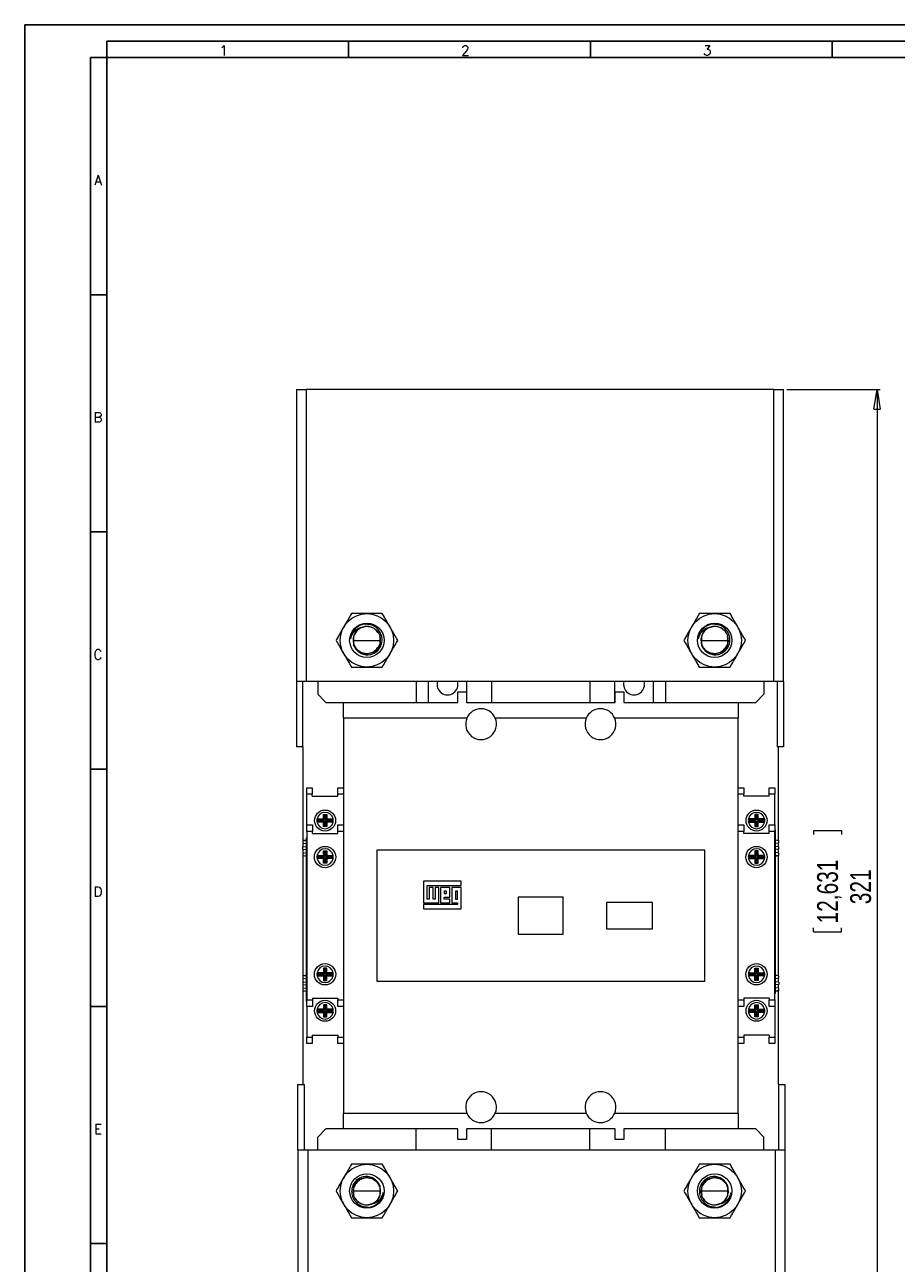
# Model space of a CAD drawing. Header units: millimetres. Extents: x 0 to 841, y 0 to 594.
# Tile 2 of 6: x 0 to 266, y 217 to 594. Entities that reach past the tile are written whole.
import ezdxf

# ---------------------------------------------------------------- set-up
doc = ezdxf.new("R2010")
doc.units = ezdxf.units.MM
doc.layers.add('FORMATO', color=7, linetype='Continuous')
doc.styles.add('SLDTEXTSTYLE0', font='ROMANS')
doc.styles.add('SLDTEXTSTYLE3', font='TXT', dxfattribs={"width": 0.75})
doc.dimstyles.new('SLDDIMSTYLE0', dxfattribs={"dimtxt": 6.35, "dimasz": 6, "dimexe": 0, "dimexo": 0.0625, "dimgap": 1.5875, "dimtad": 2, "dimdec": 0, "dimrnd": 1e-09, "dimzin": 12, "dimdsep": 46, "dimtxsty": 'SLDTEXTSTYLE3', "dimblk1": 'CLOSED', "dimblk2": 'CLOSED', "dimsah": 1, "dimcen": 0.09, "dimadec": 0, "dimazin": 0, "dimtfac": 1, "dimtdec": 0, "dimtofl": 0, "dimtmove": 0, "dimatfit": 3, "dimldrblk": 'CLOSED', "dimfxl": 0, "dimtolj": 1, "dimtzin": 12, "dimarcsym": 0})

# ---------------------------------------------------------------- blocks, each defined once
blk = doc.blocks.new('_CLOSED')
at = {"color": 0, "linetype": 'ByBlock', "lineweight": -2}
for p, q in [((-1, 0.166667), (0, 0)), ((-1, 0.166667), (-1, -0.166667)), ((0, 0), (-1, -0.166667)), ((0, 0), (-1, 0))]:
    blk.add_line(p, q, dxfattribs=at)
blk = doc.blocks.new('*D3')
at = {"color": 7, "linetype": 'Continuous', "lineweight": 0}
for p, q in [((232.28, 482.86), (260.76, 482.86)), ((259.76, 482.86), (259.76, 162.02)), ((240.35, 348.43), (248.92, 348.43)), ((240.35, 348.43), (240.35, 347.14)), ((248.92, 348.43), (248.92, 347.14)), ((240.35, 317.49), (240.35, 318.78)), ((240.35, 317.49), (248.92, 317.49)), ((248.92, 317.49), (248.92, 318.78)), ((232.76, 162.02), (260.76, 162.02))]:
    blk.add_line(p, q, dxfattribs=at)
at = {"color": 7, "linetype": 'Continuous', "lineweight": 0, "xscale": 6, "yscale": 6}
for p, rotation in [((259.76, 482.86, -45.7), 90.0000000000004), ((259.76, 162.02, -45.7), 270.0000000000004)]:
    blk.add_blockref('_CLOSED', p, dxfattribs=dict(at, rotation=rotation))
at = {"color": 7, "linetype": 'Continuous', "lineweight": 0, "char_height": 6.35, "attachment_point": 1, "rotation": 90, "style": 'SLDTEXTSTYLE3'}
for s, insert in [('12,631', (241.49, 320.06)), ('321', (251.57, 325.92))]:
    blk.add_mtext(s, dxfattribs=dict(at, insert=insert))

msp = doc.modelspace()

# ---------------------------------------------------------------- linework, layer by layer
at = {"color": 7, "linetype": 'Continuous', "lineweight": 15}
for p, q in [((82.78, 482.86), (82.78, 393.86)), ((82.78, 482.86), (85.78, 482.86)), ((228.28, 482.86), (85.78, 482.86)), ((85.78, 482.86), (85.78, 393.86)), ((228.28, 393.86), (228.28, 482.86)), ((228.28, 482.86), (231.28, 482.86)), ((231.28, 393.86), (231.28, 482.86)), ((100.32, 406.36), (100.33, 407.79)), ((108.2, 408.24), (108.2, 407.94)), ((108.2, 407.94), (108.22, 406.36)), ((206.32, 406.36), (206.33, 407.79)), ((214.2, 408.24), (214.2, 407.94)), ((214.2, 407.94), (214.22, 406.36)), ((100.08, 406.36), (100.32, 406.36)), ((100.33, 404.94), (100.32, 406.36)), ((100.32, 406.36), (108.22, 406.36)), ((100.33, 404.66), (100.33, 404.79)), ((107.98, 404.73), (107.15, 403.49)), ((107.23, 403.4), (108.06, 404.64)), ((107.99, 404.72), (108.21, 405.18)), ((108.2, 404.56), (108.21, 405.18)), ((108.2, 404.56), (108.2, 404.27)), ((108.22, 406.36), (108.21, 405.18)), ((108.22, 406.36), (108.46, 406.36)), ((108.32, 405.31), (108.46, 406.36)), ((206.08, 406.36), (206.32, 406.36)), ((206.33, 404.94), (206.32, 406.36)), ((206.32, 406.36), (214.22, 406.36)), ((206.33, 404.66), (206.33, 404.79)), ((213.98, 404.73), (213.15, 403.49)), ((213.23, 403.4), (214.03, 404.61)), ((213.99, 404.72), (214.21, 405.18)), ((214.2, 404.56), (214.21, 405.18)), ((214.2, 404.56), (214.2, 404.27)), ((214.22, 406.36), (214.21, 405.18)), ((214.22, 406.36), (214.46, 406.36)), ((214.32, 405.31), (214.46, 406.36)), ((85.78, 393.86), (82.78, 393.86)), ((82.78, 393.86), (82.78, 373.86)), ((84.78, 373.86), (84.78, 393.86)), ((228.28, 393.86), (85.78, 393.86)), ((89.27, 393.86), (89.27, 389.94)), ((119.27, 393.86), (119.27, 387.44)), ((122.92, 393.86), (122.92, 387.44)), ((134.77, 387.44), (134.77, 393.86)), ((142.27, 393.86), (142.27, 387.44)), ((172.27, 393.86), (172.27, 387.44)), ((179.77, 393.86), (179.77, 387.44)), ((191.62, 387.44), (191.62, 393.86)), ((195.27, 393.86), (195.27, 387.44)), ((225.27, 393.86), (225.27, 389.94)), ((231.28, 393.86), (228.28, 393.86)), ((229.28, 393.86), (229.28, 373.86)), ((231.28, 393.86), (231.28, 373.86)), ((89.27, 389.94), (91.77, 387.44)), ((131.95, 387.44), (131.95, 390.64)), ((131.95, 390.64), (134.61, 390.64)), ((134.61, 390.64), (134.61, 387.44)), ((179.93, 387.44), (179.93, 390.64)), ((179.93, 390.64), (182.59, 390.64)), ((182.59, 390.64), (182.59, 387.44)), ((222.77, 387.44), (225.27, 389.94)), ((91.77, 387.44), (97.12, 387.44)), ((97.12, 387.44), (131.95, 387.44)), ((97.12, 382.64), (97.12, 387.44)), ((134.61, 387.44), (179.93, 387.44)), ((182.59, 387.44), (217.42, 387.44)), ((217.42, 387.44), (217.42, 382.64)), ((217.42, 387.44), (222.77, 387.44)), ((134.74, 382.64), (97.12, 382.64)), ((97.12, 382.64), (97.12, 262.24)), ((171.14, 382.64), (143.4, 382.64)), ((217.42, 382.64), (179.8, 382.64)), ((217.42, 262.24), (217.42, 382.64)), ((84.78, 373.86), (82.78, 373.86)), ((84.77, 373.86), (84.77, 345.33)), ((231.28, 373.86), (229.28, 373.86)), ((229.77, 345.33), (229.77, 373.86)), ((85.92, 361.44), (87.62, 361.44)), ((85.92, 359.44), (85.92, 361.44)), ((87.62, 359.44), (85.92, 359.44)), ((85.92, 350.14), (85.92, 359.44)), ((87.62, 361.44), (87.62, 359.44)), ((87.62, 358.84), (87.62, 359.44)), ((87.62, 358.84), (95.42, 358.84)), ((95.42, 361.44), (97.12, 361.44)), ((95.42, 359.44), (95.42, 361.44)), ((97.12, 359.44), (95.42, 359.44)), ((95.42, 358.84), (95.42, 359.44)), ((217.42, 361.44), (219.12, 361.44)), ((219.12, 359.44), (217.42, 359.44)), ((219.12, 361.44), (219.12, 359.44)), ((219.12, 358.84), (219.12, 359.44)), ((226.92, 358.84), (219.12, 358.84)), ((226.92, 361.44), (228.62, 361.44)), ((226.92, 359.44), (226.92, 361.44)), ((228.62, 359.44), (226.92, 359.44)), ((226.92, 358.84), (226.92, 359.44)), ((228.62, 361.44), (228.62, 359.44)), ((228.62, 350.14), (228.62, 359.44)), ((89.37, 351.6), (89.07, 351.94)), ((89.07, 351.94), (91.02, 351.94)), ((89.37, 351.29), (89.07, 350.94)), ((89.37, 351.6), (91.36, 351.6)), ((91.36, 351.29), (89.37, 351.29)), ((91.36, 352.95), (91.02, 353.29)), ((91.02, 353.29), (92.02, 353.29)), ((91.02, 351.94), (91.02, 353.29)), ((91.36, 351.6), (91.02, 351.94)), ((91.36, 351.29), (91.02, 350.94)), ((91.36, 352.95), (91.67, 352.95)), ((91.36, 351.6), (91.36, 352.95)), ((91.36, 349.94), (91.36, 351.29)), ((91.67, 352.95), (92.02, 353.29)), ((91.67, 352.95), (91.67, 351.6)), ((91.67, 351.6), (92.02, 351.94)), ((91.67, 351.6), (93.67, 351.6)), ((91.67, 351.29), (91.67, 349.94)), ((91.67, 351.29), (92.02, 350.94)), ((93.67, 351.29), (91.67, 351.29)), ((92.02, 353.29), (92.02, 351.94)), ((92.02, 351.94), (93.97, 351.94)), ((93.67, 351.6), (93.97, 351.94)), ((93.67, 351.29), (93.97, 350.94)), ((222.52, 351.94), (220.57, 351.94)), ((220.87, 351.6), (220.57, 351.94)), ((220.87, 351.29), (220.57, 350.94)), ((222.86, 351.6), (220.87, 351.6)), ((220.87, 351.29), (222.86, 351.29)), ((223.52, 353.29), (222.52, 353.29)), ((222.52, 353.29), (222.52, 351.94)), ((222.86, 352.95), (222.52, 353.29)), ((222.86, 351.6), (222.52, 351.94)), ((222.86, 351.29), (222.52, 350.94)), ((222.86, 352.95), (222.86, 351.6)), ((223.17, 352.95), (222.86, 352.95)), ((222.86, 351.29), (222.86, 349.94)), ((223.17, 352.95), (223.52, 353.29)), ((223.17, 351.6), (223.17, 352.95)), ((223.17, 351.6), (223.52, 351.94)), ((225.17, 351.6), (223.17, 351.6)), ((223.17, 349.94), (223.17, 351.29)), ((223.17, 351.29), (223.52, 350.94)), ((223.17, 351.29), (225.17, 351.29)), ((223.52, 351.94), (223.52, 353.29)), ((225.47, 351.94), (223.52, 351.94)), ((225.17, 351.6), (225.47, 351.94)), ((225.17, 351.29), (225.47, 350.94)), ((85.92, 350.14), (87.67, 350.14)), ((85.92, 348.14), (85.92, 350.14)), ((87.67, 348.14), (85.92, 348.14)), ((85.92, 348.14), (85.92, 296.74)), ((87.67, 350.14), (87.67, 348.14)), ((87.67, 347.54), (87.67, 348.14)), ((87.67, 347.54), (95.37, 347.54)), ((91.02, 350.94), (89.07, 350.94)), ((91.02, 349.59), (91.02, 350.94)), ((91.36, 349.94), (91.02, 349.59)), ((92.02, 349.59), (91.02, 349.59)), ((91.67, 349.94), (91.36, 349.94)), ((91.67, 349.94), (92.02, 349.59)), ((92.02, 350.94), (92.02, 349.59)), ((93.97, 350.94), (92.02, 350.94)), ((95.37, 350.14), (97.12, 350.14)), ((95.37, 348.14), (95.37, 350.14)), ((95.37, 347.54), (95.37, 348.14)), ((97.12, 348.14), (95.37, 348.14)), ((217.42, 350.14), (219.17, 350.14)), ((219.17, 348.14), (217.42, 348.14)), ((219.17, 350.14), (219.17, 348.14)), ((219.17, 347.54), (219.17, 348.14)), ((226.87, 347.54), (219.17, 347.54)), ((220.57, 350.94), (222.52, 350.94)), ((222.52, 350.94), (222.52, 349.59)), ((222.86, 349.94), (222.52, 349.59)), ((222.52, 349.59), (223.52, 349.59)), ((222.86, 349.94), (223.17, 349.94)), ((223.17, 349.94), (223.52, 349.59)), ((223.52, 349.59), (223.52, 350.94)), ((223.52, 350.94), (225.47, 350.94)), ((226.87, 348.14), (226.87, 350.14)), ((226.87, 350.14), (228.62, 350.14)), ((226.87, 347.54), (226.87, 348.14)), ((228.62, 348.14), (226.87, 348.14)), ((228.62, 350.14), (228.62, 348.14)), ((228.72, 348.64), (228.62, 348.64)), ((228.62, 296.74), (228.62, 348.14)), ((228.72, 347.64), (228.62, 347.64)), ((228.72, 348.64), (228.72, 347.64)), ((228.72, 347.64), (228.72, 299.74)), ((85.82, 345.46), (84.72, 345.33)), ((84.72, 345.3), (85.82, 345.41)), ((84.72, 345.33), (84.72, 345.3)), ((84.72, 345.3), (84.72, 344.57)), ((84.72, 344.57), (85.82, 344.43)), ((84.77, 344.56), (84.77, 343.38)), ((85.82, 346.14), (85.92, 346.14)), ((85.82, 345.14), (85.82, 346.14)), ((85.82, 345.14), (85.92, 345.14)), ((85.82, 297.24), (85.82, 345.14)), ((229.82, 345.33), (228.72, 345.46)), ((229.82, 345.3), (228.72, 345.41)), ((229.82, 344.57), (228.72, 344.43)), ((229.77, 343.38), (229.77, 344.56)), ((229.82, 345.3), (229.82, 345.33)), ((229.82, 344.57), (229.82, 345.3)), ((84.72, 343.38), (85.82, 343.51)), ((84.72, 342.71), (84.72, 343.38)), ((84.72, 342.71), (85.82, 342.58)), ((84.72, 341.52), (85.82, 341.65)), ((84.72, 341.52), (84.72, 340.79)), ((84.72, 340.79), (85.82, 340.68)), ((84.72, 340.79), (84.72, 340.76)), ((84.72, 340.76), (85.82, 340.63)), ((84.77, 342.71), (84.77, 341.53)), ((84.77, 340.76), (84.77, 304.13)), ((89.07, 340.82), (91.02, 340.82)), ((89.37, 340.47), (89.07, 340.82)), ((89.37, 340.16), (89.07, 339.82)), ((91.02, 339.82), (89.07, 339.82)), ((89.37, 340.47), (91.36, 340.47)), ((91.36, 340.16), (89.37, 340.16)), ((91.36, 341.82), (91.02, 342.17)), ((91.02, 340.82), (91.02, 342.17)), ((91.02, 342.17), (92.02, 342.17)), ((91.36, 340.47), (91.02, 340.82)), ((91.36, 340.16), (91.02, 339.82)), ((91.02, 338.47), (91.02, 339.82)), ((91.36, 340.47), (91.36, 341.82)), ((91.36, 341.82), (91.67, 341.82)), ((91.36, 338.81), (91.36, 340.16)), ((91.67, 341.82), (92.02, 342.17)), ((91.67, 341.82), (91.67, 340.47)), ((91.67, 340.47), (92.02, 340.82)), ((91.67, 340.47), (93.67, 340.47)), ((91.67, 340.16), (92.02, 339.82)), ((93.67, 340.16), (91.67, 340.16)), ((91.67, 340.16), (91.67, 338.81)), ((92.02, 342.17), (92.02, 340.82)), ((92.02, 340.82), (93.97, 340.82)), ((93.97, 339.82), (92.02, 339.82)), ((92.02, 339.82), (92.02, 338.47)), ((93.67, 340.47), (93.97, 340.82)), ((93.67, 340.16), (93.97, 339.82)), ((207.27, 342.44), (107.27, 342.44)), ((107.27, 342.44), (107.27, 302.44)), ((207.27, 302.44), (207.27, 342.44)), ((222.52, 340.82), (220.57, 340.82)), ((220.87, 340.47), (220.57, 340.82)), ((220.87, 340.16), (220.57, 339.82)), ((220.57, 339.82), (222.52, 339.82)), ((222.86, 340.47), (220.87, 340.47)), ((220.87, 340.16), (222.86, 340.16)), ((223.52, 342.17), (222.52, 342.17)), ((222.52, 342.17), (222.52, 340.82)), ((222.86, 341.82), (222.52, 342.17)), ((222.86, 340.47), (222.52, 340.82)), ((222.86, 340.16), (222.52, 339.82)), ((222.52, 339.82), (222.52, 338.47)), ((223.17, 341.82), (222.86, 341.82)), ((222.86, 341.82), (222.86, 340.47)), ((222.86, 340.16), (222.86, 338.81)), ((223.17, 341.82), (223.52, 342.17)), ((223.17, 340.47), (223.17, 341.82)), ((223.17, 340.47), (223.52, 340.82)), ((225.17, 340.47), (223.17, 340.47)), ((223.17, 338.81), (223.17, 340.16)), ((223.17, 340.16), (223.52, 339.82)), ((223.17, 340.16), (225.17, 340.16)), ((223.52, 340.82), (223.52, 342.17)), ((225.47, 340.82), (223.52, 340.82)), ((223.52, 338.47), (223.52, 339.82)), ((223.52, 339.82), (225.47, 339.82)), ((225.17, 340.47), (225.47, 340.82)), ((225.17, 340.16), (225.47, 339.82)), ((229.82, 343.38), (228.72, 343.51)), ((229.82, 342.71), (228.72, 342.58)), ((229.82, 341.52), (228.72, 341.65)), ((229.82, 340.79), (228.72, 340.68)), ((228.72, 340.63), (229.82, 340.76)), ((229.77, 341.53), (229.77, 342.71)), ((229.77, 304.13), (229.77, 340.76)), ((229.82, 342.71), (229.82, 343.38)), ((229.82, 340.79), (229.82, 341.52)), ((229.82, 340.76), (229.82, 340.79)), ((91.36, 338.81), (91.02, 338.47)), ((92.02, 338.47), (91.02, 338.47)), ((91.67, 338.81), (91.36, 338.81)), ((91.67, 338.81), (92.02, 338.47)), ((222.86, 338.81), (222.52, 338.47)), ((222.52, 338.47), (223.52, 338.47)), ((222.86, 338.81), (223.17, 338.81)), ((223.17, 338.81), (223.52, 338.47)), ((133.03, 333.01), (121.51, 333.01)), ((121.51, 333.01), (121.51, 326.32)), ((133.03, 331.69), (133.03, 333.01)), ((122.65, 327.48), (122.65, 331.69)), ((122.65, 331.69), (133.03, 331.69)), ((124.44, 331.04), (123.28, 331.04)), ((123.28, 331.04), (123.28, 327.48)), ((124.44, 327.48), (124.44, 331.04)), ((126.24, 331.04), (125.08, 331.04)), ((125.08, 331.04), (125.08, 327.48)), ((126.24, 326.32), (126.24, 331.04)), ((129.6, 331.04), (126.69, 331.04)), ((126.69, 331.04), (126.69, 326.32)), ((128.5, 329.89), (127.87, 329.89)), ((127.87, 329.89), (127.87, 329.24)), ((127.87, 329.24), (128.5, 329.24)), ((128.5, 329.24), (128.5, 329.89)), ((129.6, 328.1), (129.6, 331.04)), ((133.03, 331.04), (130.15, 331.04)), ((130.15, 331.04), (130.15, 326.32)), ((131.9, 329.89), (131.26, 329.89)), ((131.26, 329.89), (131.26, 327.48)), ((131.9, 327.48), (131.9, 329.89)), ((133.03, 324.55), (133.03, 331.04)), ((121.51, 326.32), (126.24, 326.32)), ((131.9, 325.84), (121.51, 325.84)), ((121.51, 325.84), (121.51, 324.55)), ((123.28, 327.48), (122.65, 327.48)), ((125.08, 327.48), (124.44, 327.48)), ((126.69, 326.32), (129.6, 326.32)), ((127.87, 327.48), (127.87, 328.1)), ((127.87, 328.1), (129.6, 328.1)), ((129.6, 327.48), (127.87, 327.48)), ((129.6, 326.32), (129.6, 327.48)), ((130.15, 326.32), (131.9, 326.32)), ((131.26, 327.48), (131.9, 327.48)), ((131.9, 326.32), (131.9, 325.84)), ((164.12, 328.09), (150.42, 328.09)), ((150.42, 328.09), (150.42, 316.79)), ((164.12, 316.79), (164.12, 328.09)), ((177.27, 326.44), (177.27, 318.44)), ((191.27, 326.44), (177.27, 326.44)), ((191.27, 318.44), (191.27, 326.44)), ((121.51, 324.55), (133.03, 324.55)), ((177.27, 318.44), (191.27, 318.44)), ((150.42, 316.79), (164.12, 316.79)), ((92.02, 306.42), (91.02, 306.42)), ((91.02, 306.42), (91.02, 305.07)), ((91.36, 306.07), (91.02, 306.42)), ((91.36, 306.07), (91.36, 304.72)), ((91.67, 306.07), (91.36, 306.07)), ((91.67, 306.07), (92.02, 306.42)), ((91.67, 304.72), (91.67, 306.07)), ((92.02, 305.07), (92.02, 306.42)), ((222.86, 306.07), (222.52, 306.42)), ((222.52, 306.42), (223.52, 306.42)), ((222.52, 305.07), (222.52, 306.42)), ((222.86, 306.07), (223.17, 306.07)), ((222.86, 304.72), (222.86, 306.07)), ((223.17, 306.07), (223.52, 306.42)), ((223.17, 306.07), (223.17, 304.72)), ((223.52, 306.42), (223.52, 305.07)), ((85.82, 304.26), (84.72, 304.13)), ((84.72, 304.1), (85.82, 304.21)), ((84.72, 304.13), (84.72, 304.1)), ((84.72, 304.1), (84.72, 303.37)), ((84.72, 303.37), (85.82, 303.23)), ((84.72, 302.18), (85.82, 302.31)), ((84.72, 302.18), (84.72, 301.51)), ((84.77, 303.36), (84.77, 302.18)), ((91.02, 305.07), (89.07, 305.07)), ((89.37, 304.72), (89.07, 305.07)), ((89.37, 304.41), (89.07, 304.07)), ((89.07, 304.07), (91.02, 304.07)), ((91.36, 304.72), (89.37, 304.72)), ((89.37, 304.41), (91.36, 304.41)), ((91.36, 304.72), (91.02, 305.07)), ((91.36, 304.41), (91.02, 304.07)), ((91.02, 304.07), (91.02, 302.72)), ((91.36, 303.06), (91.02, 302.72)), ((91.02, 302.72), (92.02, 302.72)), ((91.36, 304.41), (91.36, 303.06)), ((91.36, 303.06), (91.67, 303.06)), ((91.67, 304.72), (92.02, 305.07)), ((93.67, 304.72), (91.67, 304.72)), ((91.67, 303.06), (91.67, 304.41)), ((91.67, 304.41), (92.02, 304.07)), ((91.67, 304.41), (93.67, 304.41)), ((91.67, 303.06), (92.02, 302.72)), ((93.97, 305.07), (92.02, 305.07)), ((92.02, 302.72), (92.02, 304.07)), ((92.02, 304.07), (93.97, 304.07)), ((93.67, 304.72), (93.97, 305.07)), ((93.67, 304.41), (93.97, 304.07)), ((107.27, 302.44), (207.27, 302.44)), ((220.87, 304.72), (220.57, 305.07)), ((220.57, 305.07), (222.52, 305.07)), ((220.87, 304.41), (220.57, 304.07)), ((222.52, 304.07), (220.57, 304.07)), ((220.87, 304.72), (222.86, 304.72)), ((222.86, 304.41), (220.87, 304.41)), ((222.86, 304.72), (222.52, 305.07)), ((222.86, 304.41), (222.52, 304.07)), ((222.52, 302.72), (222.52, 304.07)), ((222.86, 303.06), (222.52, 302.72)), ((223.52, 302.72), (222.52, 302.72)), ((222.86, 303.06), (222.86, 304.41)), ((223.17, 303.06), (222.86, 303.06)), ((223.17, 304.72), (223.52, 305.07)), ((223.17, 304.72), (225.17, 304.72)), ((223.17, 304.41), (223.52, 304.07)), ((225.17, 304.41), (223.17, 304.41)), ((223.17, 304.41), (223.17, 303.06)), ((223.17, 303.06), (223.52, 302.72)), ((223.52, 305.07), (225.47, 305.07)), ((225.47, 304.07), (223.52, 304.07)), ((223.52, 304.07), (223.52, 302.72)), ((225.17, 304.72), (225.47, 305.07)), ((225.17, 304.41), (225.47, 304.07)), ((229.82, 304.13), (228.72, 304.26)), ((229.82, 304.1), (228.72, 304.21)), ((229.82, 303.37), (228.72, 303.23)), ((229.82, 302.18), (228.72, 302.31)), ((229.77, 302.18), (229.77, 303.36)), ((229.82, 304.1), (229.82, 304.13)), ((229.82, 303.37), (229.82, 304.1)), ((229.82, 302.18), (229.82, 301.51)), ((84.72, 301.51), (85.82, 301.38)), ((84.72, 300.32), (85.82, 300.45)), ((84.72, 300.32), (84.72, 299.59)), ((84.72, 299.59), (85.82, 299.48)), ((84.72, 299.59), (84.72, 299.56)), ((84.72, 299.56), (85.82, 299.43)), ((84.77, 301.51), (84.77, 300.33)), ((84.77, 299.56), (84.77, 271.02)), ((228.72, 299.74), (228.62, 299.74)), ((228.72, 298.74), (228.62, 298.74)), ((229.82, 301.51), (228.72, 301.38)), ((229.82, 300.32), (228.72, 300.45)), ((228.72, 299.74), (228.72, 298.74)), ((229.82, 299.59), (228.72, 299.48)), ((228.72, 299.43), (229.82, 299.56)), ((229.77, 300.33), (229.77, 301.51)), ((229.77, 271.02), (229.77, 299.56)), ((229.82, 299.59), (229.82, 300.32)), ((229.82, 299.56), (229.82, 299.59)), ((85.82, 296.24), (85.82, 297.24)), ((85.82, 297.24), (85.92, 297.24)), ((85.82, 296.24), (85.92, 296.24)), ((85.92, 296.74), (87.67, 296.74)), ((85.92, 294.74), (85.92, 296.74)), ((87.67, 294.74), (85.92, 294.74)), ((85.92, 294.74), (85.92, 285.44)), ((87.67, 297.34), (95.37, 297.34)), ((87.67, 297.34), (87.67, 296.74)), ((87.67, 296.74), (87.67, 294.74)), ((91.36, 294.95), (91.02, 295.29)), ((92.02, 295.29), (91.02, 295.29)), ((91.02, 295.29), (91.02, 293.94)), ((91.67, 294.95), (91.36, 294.95)), ((91.36, 294.95), (91.36, 293.6)), ((91.67, 294.95), (92.02, 295.29)), ((91.67, 293.6), (91.67, 294.95)), ((92.02, 293.94), (92.02, 295.29)), ((95.37, 297.34), (95.37, 296.74)), ((95.37, 296.74), (97.12, 296.74)), ((95.37, 294.74), (95.37, 296.74)), ((97.12, 294.74), (95.37, 294.74)), ((217.42, 296.74), (219.17, 296.74)), ((219.17, 294.74), (217.42, 294.74)), ((226.87, 297.34), (219.17, 297.34)), ((219.17, 297.34), (219.17, 296.74)), ((219.17, 296.74), (219.17, 294.74)), ((222.86, 294.95), (222.52, 295.29)), ((222.52, 293.94), (222.52, 295.29)), ((222.52, 295.29), (223.52, 295.29)), ((222.86, 293.6), (222.86, 294.95)), ((222.86, 294.95), (223.17, 294.95)), ((223.17, 294.95), (223.52, 295.29)), ((223.17, 294.95), (223.17, 293.6)), ((223.52, 295.29), (223.52, 293.94)), ((226.87, 297.34), (226.87, 296.74)), ((226.87, 294.74), (226.87, 296.74)), ((226.87, 296.74), (228.62, 296.74)), ((228.62, 294.74), (226.87, 294.74)), ((228.62, 296.74), (228.62, 294.74)), ((228.62, 294.74), (228.62, 285.44)), ((89.37, 293.6), (89.07, 293.94)), ((91.02, 293.94), (89.07, 293.94)), ((89.37, 293.29), (89.07, 292.94)), ((89.07, 292.94), (91.02, 292.94)), ((91.36, 293.6), (89.37, 293.6)), ((89.37, 293.29), (91.36, 293.29)), ((91.36, 293.6), (91.02, 293.94)), ((91.36, 293.29), (91.02, 292.94)), ((91.02, 292.94), (91.02, 291.59)), ((91.36, 291.94), (91.02, 291.59)), ((91.02, 291.59), (92.02, 291.59)), ((91.36, 293.29), (91.36, 291.94)), ((91.36, 291.94), (91.67, 291.94)), ((91.67, 293.6), (92.02, 293.94)), ((93.67, 293.6), (91.67, 293.6)), ((91.67, 291.94), (91.67, 293.29)), ((91.67, 293.29), (92.02, 292.94)), ((91.67, 293.29), (93.67, 293.29)), ((91.67, 291.94), (92.02, 291.59)), ((93.97, 293.94), (92.02, 293.94)), ((92.02, 291.59), (92.02, 292.94)), ((92.02, 292.94), (93.97, 292.94)), ((93.67, 293.6), (93.97, 293.94)), ((93.67, 293.29), (93.97, 292.94)), ((220.87, 293.6), (220.57, 293.94)), ((220.57, 293.94), (222.52, 293.94)), ((220.87, 293.29), (220.57, 292.94)), ((222.52, 292.94), (220.57, 292.94)), ((220.87, 293.6), (222.86, 293.6)), ((222.86, 293.29), (220.87, 293.29)), ((222.86, 293.6), (222.52, 293.94)), ((222.86, 293.29), (222.52, 292.94)), ((222.52, 291.59), (222.52, 292.94)), ((222.86, 291.94), (222.52, 291.59)), ((223.52, 291.59), (222.52, 291.59)), ((222.86, 291.94), (222.86, 293.29)), ((223.17, 291.94), (222.86, 291.94)), ((223.17, 293.6), (223.52, 293.94)), ((223.17, 293.6), (225.17, 293.6)), ((223.17, 293.29), (223.52, 292.94)), ((225.17, 293.29), (223.17, 293.29)), ((223.17, 293.29), (223.17, 291.94)), ((223.17, 291.94), (223.52, 291.59)), ((223.52, 293.94), (225.47, 293.94)), ((223.52, 292.94), (223.52, 291.59)), ((225.47, 292.94), (223.52, 292.94)), ((225.17, 293.6), (225.47, 293.94)), ((225.17, 293.29), (225.47, 292.94)), ((85.92, 285.44), (87.62, 285.44)), ((85.92, 283.44), (85.92, 285.44)), ((87.62, 283.44), (85.92, 283.44)), ((87.62, 286.04), (87.62, 285.44)), ((87.62, 286.04), (95.42, 286.04)), ((87.62, 285.44), (87.62, 283.44)), ((95.42, 286.04), (95.42, 285.44)), ((95.42, 285.44), (97.12, 285.44)), ((95.42, 283.44), (95.42, 285.44)), ((97.12, 283.44), (95.42, 283.44)), ((217.42, 285.44), (219.12, 285.44)), ((219.12, 283.44), (217.42, 283.44)), ((226.92, 286.04), (219.12, 286.04)), ((219.12, 286.04), (219.12, 285.44)), ((219.12, 285.44), (219.12, 283.44)), ((226.92, 286.04), (226.92, 285.44)), ((226.92, 285.44), (228.62, 285.44)), ((226.92, 283.44), (226.92, 285.44)), ((228.62, 283.44), (226.92, 283.44)), ((228.62, 285.44), (228.62, 283.44)), ((83.26, 271.02), (85.26, 271.02)), ((83.26, 251.02), (83.26, 271.02)), ((85.26, 251.02), (85.26, 271.02)), ((229.76, 271.02), (231.76, 271.02)), ((229.76, 271.02), (229.76, 251.02)), ((231.76, 251.02), (231.76, 271.02)), ((97.12, 262.24), (134.74, 262.24)), ((97.12, 257.44), (97.12, 262.24)), ((143.4, 262.24), (171.14, 262.24)), ((179.8, 262.24), (217.42, 262.24)), ((217.42, 262.24), (217.42, 257.44)), ((91.77, 257.44), (89.27, 254.94)), ((97.12, 257.44), (91.77, 257.44)), ((131.95, 257.44), (97.12, 257.44)), ((119.27, 251.02), (119.27, 257.44)), ((131.95, 254.24), (131.95, 257.44)), ((179.93, 257.44), (134.61, 257.44)), ((134.61, 257.44), (134.61, 254.24)), ((142.27, 251.02), (142.27, 257.44)), ((172.27, 251.02), (172.27, 257.44)), ((179.93, 254.24), (179.93, 257.44)), ((217.42, 257.44), (182.59, 257.44)), ((182.59, 257.44), (182.59, 254.24)), ((195.27, 251.02), (195.27, 257.44)), ((222.77, 257.44), (217.42, 257.44)), ((225.27, 254.94), (222.77, 257.44)), ((89.27, 251.02), (89.27, 254.94)), ((134.61, 254.24), (131.95, 254.24)), ((182.59, 254.24), (179.93, 254.24)), ((225.27, 251.02), (225.27, 254.94)), ((83.26, 251.02), (83.26, 162.02)), ((83.26, 251.02), (86.26, 251.02)), ((86.26, 251.02), (86.26, 162.02)), ((86.26, 251.02), (228.76, 251.02)), ((228.76, 162.02), (228.76, 251.02)), ((228.76, 251.02), (231.76, 251.02)), ((231.76, 162.02), (231.76, 251.02)), ((100.21, 239.57), (100.08, 238.52)), ((100.32, 238.52), (100.08, 238.52)), ((100.32, 238.52), (100.33, 239.71)), ((108.22, 238.52), (100.32, 238.52)), ((100.33, 236.95), (100.32, 238.52)), ((100.33, 240.32), (100.34, 240.62)), ((100.33, 240.32), (100.33, 239.71)), ((100.55, 240.17), (100.33, 239.71)), ((101.31, 241.48), (100.5, 240.28)), ((100.51, 240.08), (101.39, 241.4)), ((108.2, 240.22), (108.2, 240.1)), ((108.21, 239.95), (108.22, 238.52)), ((108.22, 238.52), (108.21, 237.1)), ((108.45, 238.52), (108.22, 238.52)), ((206.21, 239.57), (206.08, 238.52)), ((206.32, 238.52), (206.08, 238.52)), ((206.32, 238.52), (206.33, 239.71)), ((214.22, 238.52), (206.32, 238.52)), ((206.33, 236.95), (206.32, 238.52)), ((206.33, 240.32), (206.34, 240.62)), ((206.33, 240.32), (206.33, 239.71)), ((206.55, 240.17), (206.33, 239.71)), ((207.31, 241.48), (206.5, 240.28)), ((206.51, 240.08), (207.39, 241.4)), ((214.2, 240.22), (214.2, 240.1)), ((214.21, 239.95), (214.22, 238.52)), ((214.22, 238.52), (214.21, 237.1)), ((214.45, 238.52), (214.22, 238.52)), ((100.33, 236.65), (100.33, 236.95)), ((206.33, 236.65), (206.33, 236.95))]:
    msp.add_line(p, q, dxfattribs=at)
for centre, radius in [((104.27, 406.36), 8.14), ((104.27, 406.36), 5.25), ((210.27, 406.36), 8.14), ((210.27, 406.36), 5.25), ((91.52, 351.44), 3.2), ((223.02, 351.44), 3.2), ((91.52, 340.32), 3.25), ((223.02, 340.32), 3.25), ((91.52, 304.57), 3.25), ((223.02, 304.57), 3.25), ((91.52, 293.44), 3.2), ((223.02, 293.44), 3.2), ((104.27, 238.52), 8.14), ((210.27, 238.52), 8.14), ((104.27, 238.52), 5.25), ((210.27, 238.52), 5.25)]:
    msp.add_circle(centre, radius, dxfattribs=at)
for centre, radius, start, end in [((104.27, 406.36), 5, 94.4206, 175.2056), ((210.27, 406.36), 5, 94.4206, 175.2056), ((128.84, 392.94), 3.2, 163.2917, 16.7083), ((185.69, 392.94), 3.2, 163.2917, 16.7083), ((139.07, 380.82), 4.7, 22.8486, 157.1514), ((175.47, 380.82), 4.7, 22.8486, 157.1514), ((139.07, 380.82), 4.7, 157.1514, 22.8486), ((175.47, 380.82), 4.7, 157.1514, 22.8486), ((91.52, 351.44), 2.5, 168.463, 191.537), ((91.52, 351.44), 2.5, 11.537, 168.463), ((91.52, 351.44), 2.16, 175.8588, 184.1412), ((91.52, 351.44), 2.16, 355.8588, 4.1412), ((91.52, 351.44), 2.5, 348.463, 11.537), ((223.02, 351.44), 2.5, 168.463, 191.537), ((223.02, 351.44), 2.5, 11.537, 168.463), ((223.02, 351.44), 2.16, 175.8588, 184.1412), ((223.02, 351.44), 2.16, 355.8588, 4.1412), ((223.02, 351.44), 2.5, 348.463, 11.537), ((91.52, 351.44), 2.5, 191.537, 348.463), ((223.02, 351.44), 2.5, 191.537, 348.463), ((91.52, 340.32), 2.5, 168.463, 191.537), ((91.52, 340.32), 2.5, 11.537, 168.463), ((91.52, 340.32), 2.5, 191.537, 348.463), ((91.52, 340.32), 2.16, 175.8588, 184.1412), ((91.52, 340.32), 2.16, 355.8588, 4.1412), ((91.52, 340.32), 2.5, 348.463, 11.537), ((223.02, 340.32), 2.5, 168.463, 191.537), ((223.02, 340.32), 2.5, 11.537, 168.463), ((223.02, 340.32), 2.5, 191.537, 348.463), ((223.02, 340.32), 2.16, 175.8588, 184.1412), ((223.02, 340.32), 2.16, 355.8588, 4.1412), ((223.02, 340.32), 2.5, 348.463, 11.537), ((91.52, 304.57), 2.5, 11.537, 168.463), ((223.02, 304.57), 2.5, 11.537, 168.463), ((91.52, 304.57), 2.5, 168.463, 191.537), ((91.52, 304.57), 2.5, 191.537, 348.463), ((91.52, 304.57), 2.16, 175.8588, 184.1412), ((91.52, 304.57), 2.16, 355.8588, 4.1412), ((91.52, 304.57), 2.5, 348.463, 11.537), ((223.02, 304.57), 2.5, 168.463, 191.537), ((223.02, 304.57), 2.5, 191.537, 348.463), ((223.02, 304.57), 2.16, 175.8588, 184.1412), ((223.02, 304.57), 2.16, 355.8588, 4.1412), ((223.02, 304.57), 2.5, 348.463, 11.537), ((91.52, 293.44), 2.5, 11.537, 168.463), ((223.02, 293.44), 2.5, 11.537, 168.463), ((91.52, 293.44), 2.5, 168.463, 191.537), ((91.52, 293.44), 2.5, 191.537, 348.463), ((91.52, 293.44), 2.16, 175.8588, 184.1412), ((91.52, 293.44), 2.16, 355.8588, 4.1412), ((91.52, 293.44), 2.5, 348.463, 11.537), ((223.02, 293.44), 2.5, 168.463, 191.537), ((223.02, 293.44), 2.5, 191.537, 348.463), ((223.02, 293.44), 2.16, 175.8588, 184.1412), ((223.02, 293.44), 2.16, 355.8588, 4.1412), ((223.02, 293.44), 2.5, 348.463, 11.537), ((139.07, 264.07), 4.7, 337.1514, 202.8486), ((175.47, 264.07), 4.7, 337.1514, 202.8486), ((139.07, 264.07), 4.7, 202.8486, 337.1514), ((175.47, 264.07), 4.7, 202.8486, 337.1514), ((104.27, 238.52), 5, 274.4206, 355.2056), ((210.27, 238.52), 5, 274.4206, 355.2056)]:
    msp.add_arc(centre, radius, start, end, dxfattribs=at)
for centre, start_param, end_param in [((104.27, 406.38), 5.087823, 7.478547), ((210.27, 406.38), 5.087823, 7.478547), ((104.27, 406.34), 1.946231, 2.362308), ((210.27, 406.34), 1.946231, 2.362308), ((104.27, 238.54), 5.087823, 5.503901), ((210.27, 238.54), 5.087823, 5.503901), ((104.27, 238.5), 1.946231, 4.336955), ((210.27, 238.5), 1.946231, 4.336955)]:
    msp.add_ellipse(centre, major_axis=(0, 4.23), ratio=0.999987, start_param=start_param, end_param=end_param, dxfattribs=at)
for points, knots in [([(99.56, 414.51), (99.22, 413.91), (98.52, 412.7), (97.42, 410.79), (96.29, 408.85), (95.45, 407.39), (94.97, 406.57), (94.86, 406.36)], [0, 0, 0, 0, 0.226917, 0.459249, 0.686874, 0.922616, 1, 1, 1, 1]), ([(108.97, 414.51), (108.58, 414.51), (107.5, 414.51), (105.65, 414.51), (103.51, 414.51), (101.45, 414.51), (100.2, 414.51), (99.56, 414.51)], [0, 0, 0, 0, 0.130567, 0.355236, 0.58726, 0.791346, 1, 1, 1, 1]), ([(113.68, 406.36), (113.33, 406.96), (112.63, 408.17), (111.53, 410.08), (110.41, 412.03), (109.56, 413.49), (109.09, 414.31), (108.97, 414.51)], [0, 0, 0, 0, 0.226917, 0.459249, 0.686874, 0.922615, 1, 1, 1, 1]), ([(205.56, 414.51), (205.22, 413.91), (204.52, 412.7), (203.42, 410.79), (202.29, 408.85), (201.45, 407.39), (200.97, 406.57), (200.86, 406.36)], [0, 0, 0, 0, 0.226917, 0.459249, 0.686874, 0.922616, 1, 1, 1, 1]), ([(214.97, 414.51), (214.58, 414.51), (213.5, 414.51), (211.65, 414.51), (209.51, 414.51), (207.45, 414.51), (206.2, 414.51), (205.56, 414.51)], [0, 0, 0, 0, 0.130567, 0.355236, 0.58726, 0.791346, 1, 1, 1, 1]), ([(219.68, 406.36), (219.33, 406.96), (218.63, 408.17), (217.53, 410.08), (216.41, 412.03), (215.56, 413.49), (215.09, 414.31), (214.97, 414.51)], [0, 0, 0, 0, 0.226917, 0.459249, 0.686874, 0.922616, 1, 1, 1, 1]), ([(99.29, 406.78), (99.45, 407.3), (99.78, 408.33), (100.88, 409.56), (102.15, 410.29), (103.02, 410.41), (103.36, 410.45)], [0, 0, 0, 0, 0.274903, 0.549791, 0.825434, 1, 1, 1, 1]), ([(103.36, 410.45), (103.12, 410.38), (102.42, 410.19), (101.4, 409.52), (100.52, 408.4), (100.14, 407.27), (100.05, 406.28), (100.13, 405.75), (100.18, 405.46)], [0, 0, 0, 0, 0.114881, 0.329532, 0.544181, 0.758831, 0.864999, 1, 1, 1, 1]), ([(100.18, 405.46), (100.28, 405.07), (100.51, 404.22), (101.35, 403.12), (102.55, 402.29), (103.97, 401.9), (105.46, 402), (106.85, 402.58), (107.99, 403.61), (108.74, 404.96), (109, 406.5), (108.75, 408.06), (107.99, 409.46), (106.79, 410.55), (105.48, 411.12), (104.5, 411.26), (104.05, 411.26), (103.94, 411.26)], [0, 0, 0, 0, 0.058451, 0.127, 0.195806, 0.266347, 0.336851, 0.408961, 0.481481, 0.554838, 0.62936, 0.703992, 0.780505, 0.856987, 0.93492, 0.984255, 1, 1, 1, 1]), ([(107.63, 408.72), (107.51, 408.93), (107.1, 409.61), (105.9, 410.31), (104.51, 410.63), (103.66, 410.5), (103.36, 410.45)], [0, 0, 0, 0, 0.148539, 0.481373, 0.814208, 1, 1, 1, 1]), ([(103.88, 411.35), (103.89, 411.33), (103.91, 411.3), (103.93, 411.27), (103.94, 411.26)], [0, 0, 0, 0, 0.499983, 1, 1, 1, 1]), ([(205.29, 406.78), (205.45, 407.3), (205.78, 408.33), (206.88, 409.56), (208.15, 410.29), (209.02, 410.41), (209.36, 410.45)], [0, 0, 0, 0, 0.274903, 0.549791, 0.825435, 1, 1, 1, 1]), ([(209.36, 410.45), (209.12, 410.38), (208.42, 410.19), (207.4, 409.52), (206.52, 408.4), (206.14, 407.27), (206.05, 406.28), (206.13, 405.75), (206.18, 405.46)], [0, 0, 0, 0, 0.114881, 0.329532, 0.544181, 0.758831, 0.864999, 1, 1, 1, 1]), ([(206.18, 405.46), (206.28, 405.07), (206.51, 404.22), (207.35, 403.12), (208.55, 402.29), (209.97, 401.9), (211.46, 402), (212.85, 402.58), (213.99, 403.61), (214.74, 404.96), (215, 406.5), (214.75, 408.06), (213.99, 409.46), (212.79, 410.55), (211.48, 411.12), (210.5, 411.26), (210.05, 411.26), (209.94, 411.26)], [0, 0, 0, 0, 0.058451, 0.127, 0.195806, 0.266347, 0.336851, 0.408961, 0.481481, 0.554838, 0.62936, 0.703992, 0.780505, 0.856987, 0.93492, 0.984255, 1, 1, 1, 1]), ([(213.23, 409.32), (212.8, 409.67), (211.94, 410.35), (210.5, 410.63), (209.66, 410.5), (209.36, 410.45)], [0, 0, 0, 0, 0.3908985, 0.7817966, 1, 1, 1, 1]), ([(209.88, 411.35), (209.89, 411.33), (209.91, 411.3), (209.93, 411.27), (209.94, 411.26)], [0, 0, 0, 0, 0.499991, 1, 1, 1, 1]), ([(94.86, 406.36), (95.2, 405.76), (95.9, 404.55), (97, 402.64), (98.13, 400.7), (98.97, 399.24), (99.45, 398.42), (99.56, 398.21)], [0, 0, 0, 0, 0.226918, 0.459249, 0.686874, 0.922616, 1, 1, 1, 1]), ([(102.78, 402.58), (102.75, 402.59), (102.24, 402.79), (101.32, 403.41), (100.59, 404.48), (100.38, 405.17), (100.33, 405.35)], [0, 0, 0, 0, 0.01809, 0.433792, 0.849494, 1, 1, 1, 1]), ([(100.33, 404.66), (100.53, 404.31), (100.8, 403.82), (101.19, 403.44), (101.29, 403.33)], [0, 0, 0, 0, 0.730721, 1, 1, 1, 1]), ([(102.78, 402.58), (103.14, 402.5), (103.97, 402.31), (105.37, 402.46), (106.77, 403.14), (107.59, 404.04), (107.92, 404.6), (107.99, 404.72)], [0, 0, 0, 0, 0.184272, 0.418429, 0.676862, 0.934578, 1, 1, 1, 1]), ([(107.99, 404.72), (107.74, 404.28), (107.22, 403.38), (105.86, 402.53), (104.47, 402.18), (103.65, 402.4), (103.34, 402.48)], [0, 0, 0, 0, 0.266098, 0.548914, 0.831731, 1, 1, 1, 1]), ([(108.2, 404.56), (108.03, 404.23), (107.65, 403.47), (106.98, 402.74), (106.47, 402.51), (106.4, 402.48)], [0, 0, 0, 0, 0.40085, 0.919503, 1, 1, 1, 1]), ([(108.21, 405.11), (108.33, 405.53), (108.58, 406.36), (108.33, 407.2), (108.21, 407.61)], [0, 0, 0, 0, 0.5000014, 1, 1, 1, 1]), ([(108.97, 398.21), (109.32, 398.81), (110.02, 400.02), (111.12, 401.93), (112.24, 403.88), (113.09, 405.34), (113.56, 406.16), (113.68, 406.36)], [0, 0, 0, 0, 0.226918, 0.459249, 0.686874, 0.922616, 1, 1, 1, 1]), ([(200.86, 406.36), (201.2, 405.76), (201.9, 404.55), (203, 402.64), (204.13, 400.7), (204.97, 399.24), (205.45, 398.42), (205.56, 398.21)], [0, 0, 0, 0, 0.226918, 0.459249, 0.686874, 0.922616, 1, 1, 1, 1]), ([(208.78, 402.58), (208.75, 402.59), (208.24, 402.79), (207.32, 403.41), (206.59, 404.48), (206.38, 405.17), (206.33, 405.35)], [0, 0, 0, 0, 0.01809, 0.433792, 0.849494, 1, 1, 1, 1]), ([(206.33, 404.66), (206.53, 404.31), (206.8, 403.82), (207.19, 403.44), (207.29, 403.33)], [0, 0, 0, 0, 0.73072, 1, 1, 1, 1]), ([(208.78, 402.58), (209.14, 402.5), (209.97, 402.31), (211.37, 402.46), (212.77, 403.14), (213.59, 404.04), (213.92, 404.6), (213.99, 404.72)], [0, 0, 0, 0, 0.1842724, 0.4184291, 0.676862, 0.9345781, 1, 1, 1, 1]), ([(213.99, 404.72), (213.74, 404.28), (213.22, 403.38), (211.86, 402.53), (210.47, 402.18), (209.65, 402.4), (209.34, 402.48)], [0, 0, 0, 0, 0.266097, 0.548914, 0.831731, 1, 1, 1, 1]), ([(214.2, 404.56), (214.03, 404.23), (213.65, 403.47), (212.98, 402.74), (212.47, 402.51), (212.4, 402.48)], [0, 0, 0, 0, 0.400849, 0.919502, 1, 1, 1, 1]), ([(214.14, 404.76), (214.3, 405.3), (214.6, 406.25), (214.33, 407.2), (214.21, 407.61)], [0, 0, 0, 0, 0.561538, 1, 1, 1, 1]), ([(214.97, 398.21), (215.32, 398.81), (216.02, 400.02), (217.12, 401.93), (218.24, 403.88), (219.09, 405.34), (219.56, 406.16), (219.68, 406.36)], [0, 0, 0, 0, 0.226918, 0.459249, 0.686874, 0.922616, 1, 1, 1, 1]), ([(101.29, 403.33), (101.44, 403.22), (101.89, 402.89), (102.42, 402.7), (102.78, 402.58)], [0, 0, 0, 0, 0.329234, 1, 1, 1, 1]), ([(207.29, 403.33), (207.44, 403.22), (207.89, 402.89), (208.42, 402.7), (208.78, 402.58)], [0, 0, 0, 0, 0.329234, 1, 1, 1, 1]), ([(99.56, 398.21), (100.19, 398.21), (101.44, 398.21), (103.47, 398.21), (105.62, 398.21), (107.48, 398.21), (108.58, 398.21), (108.97, 398.21)], [0, 0, 0, 0, 0.204511, 0.412734, 0.636915, 0.869434, 1, 1, 1, 1]), ([(205.56, 398.21), (206.19, 398.21), (207.44, 398.21), (209.47, 398.21), (211.62, 398.21), (213.48, 398.21), (214.58, 398.21), (214.97, 398.21)], [0, 0, 0, 0, 0.204511, 0.412734, 0.636915, 0.869433, 1, 1, 1, 1]), ([(99.56, 246.67), (99.22, 246.07), (98.52, 244.86), (97.42, 242.95), (96.29, 241.01), (95.45, 239.55), (94.97, 238.73), (94.86, 238.52)], [0, 0, 0, 0, 0.226917, 0.459249, 0.686874, 0.922616, 1, 1, 1, 1]), ([(108.97, 246.67), (108.35, 246.67), (107.1, 246.67), (105.06, 246.67), (102.91, 246.67), (101.06, 246.67), (99.96, 246.67), (99.56, 246.67)], [0, 0, 0, 0, 0.204511, 0.412734, 0.636915, 0.869434, 1, 1, 1, 1]), ([(113.68, 238.52), (113.33, 239.12), (112.63, 240.33), (111.53, 242.24), (110.41, 244.19), (109.56, 245.65), (109.09, 246.47), (108.97, 246.67)], [0, 0, 0, 0, 0.226917, 0.459249, 0.686874, 0.922616, 1, 1, 1, 1]), ([(205.56, 246.67), (205.22, 246.07), (204.52, 244.86), (203.42, 242.95), (202.29, 241.01), (201.45, 239.55), (200.97, 238.73), (200.86, 238.52)], [0, 0, 0, 0, 0.226918, 0.459249, 0.686874, 0.922616, 1, 1, 1, 1]), ([(214.97, 246.67), (214.35, 246.67), (213.1, 246.67), (211.06, 246.67), (208.91, 246.67), (207.06, 246.67), (205.96, 246.67), (205.56, 246.67)], [0, 0, 0, 0, 0.204511, 0.412734, 0.636915, 0.869433, 1, 1, 1, 1]), ([(219.68, 238.52), (219.33, 239.12), (218.63, 240.33), (217.53, 242.24), (216.41, 244.19), (215.56, 245.65), (215.09, 246.47), (214.97, 246.67)], [0, 0, 0, 0, 0.226918, 0.459249, 0.686874, 0.922616, 1, 1, 1, 1]), ([(108.36, 239.43), (108.25, 239.82), (108.02, 240.67), (107.18, 241.77), (105.99, 242.59), (104.57, 242.99), (103.08, 242.89), (101.68, 242.3), (100.55, 241.28), (99.8, 239.93), (99.53, 238.39), (99.79, 236.83), (100.55, 235.42), (101.74, 234.33), (103.05, 233.76), (104.04, 233.63), (104.48, 233.63), (104.59, 233.63)], [0, 0, 0, 0, 0.058451, 0.126999, 0.195806, 0.266347, 0.336851, 0.408961, 0.481481, 0.554838, 0.629359, 0.703992, 0.780505, 0.856987, 0.93492, 0.984255, 1, 1, 1, 1]), ([(100.33, 240.32), (100.5, 240.66), (100.89, 241.42), (101.56, 242.15), (102.07, 242.37), (102.14, 242.4)], [0, 0, 0, 0, 0.400847, 0.919502, 1, 1, 1, 1]), ([(100.55, 240.17), (100.8, 240.61), (101.32, 241.51), (102.67, 242.36), (104.06, 242.71), (104.89, 242.49), (105.19, 242.41)], [0, 0, 0, 0, 0.2660966, 0.5489137, 0.8317312, 1, 1, 1, 1]), ([(105.76, 242.31), (105.39, 242.39), (104.56, 242.58), (103.16, 242.43), (101.76, 241.74), (100.94, 240.85), (100.61, 240.28), (100.55, 240.17)], [0, 0, 0, 0, 0.184273, 0.418429, 0.676862, 0.934578, 1, 1, 1, 1]), ([(105.76, 242.31), (105.78, 242.3), (106.3, 242.09), (107.22, 241.47), (107.94, 240.41), (108.15, 239.72), (108.21, 239.54)], [0, 0, 0, 0, 0.018089, 0.433791, 0.849493, 1, 1, 1, 1]), ([(107.24, 241.55), (107.09, 241.66), (106.65, 242), (106.12, 242.18), (105.76, 242.31)], [0, 0, 0, 0, 0.329236, 1, 1, 1, 1]), ([(214.36, 239.43), (214.25, 239.82), (214.02, 240.67), (213.18, 241.77), (211.99, 242.59), (210.57, 242.99), (209.08, 242.89), (207.68, 242.3), (206.55, 241.28), (205.8, 239.93), (205.53, 238.39), (205.79, 236.83), (206.55, 235.42), (207.74, 234.33), (209.05, 233.76), (210.04, 233.63), (210.48, 233.63), (210.59, 233.63)], [0, 0, 0, 0, 0.058451, 0.126999, 0.195806, 0.266347, 0.336851, 0.408961, 0.481481, 0.554838, 0.62936, 0.703992, 0.780505, 0.856987, 0.93492, 0.984255, 1, 1, 1, 1]), ([(206.33, 240.32), (206.5, 240.66), (206.89, 241.42), (207.56, 242.15), (208.07, 242.37), (208.14, 242.4)], [0, 0, 0, 0, 0.400848, 0.919502, 1, 1, 1, 1]), ([(206.55, 240.17), (206.8, 240.61), (207.32, 241.51), (208.67, 242.36), (210.06, 242.71), (210.89, 242.49), (211.19, 242.41)], [0, 0, 0, 0, 0.266097, 0.548914, 0.831731, 1, 1, 1, 1]), ([(211.76, 242.31), (211.39, 242.39), (210.56, 242.58), (209.16, 242.43), (207.76, 241.74), (206.94, 240.85), (206.61, 240.28), (206.55, 240.17)], [0, 0, 0, 0, 0.184272, 0.418429, 0.676862, 0.934578, 1, 1, 1, 1]), ([(211.76, 242.31), (211.78, 242.3), (212.3, 242.09), (213.22, 241.47), (213.94, 240.41), (214.15, 239.72), (214.21, 239.54)], [0, 0, 0, 0, 0.018089, 0.433791, 0.849493, 1, 1, 1, 1]), ([(213.24, 241.55), (213.09, 241.66), (212.65, 242), (212.12, 242.18), (211.76, 242.31)], [0, 0, 0, 0, 0.329235, 1, 1, 1, 1]), ([(94.86, 238.52), (95.2, 237.92), (95.9, 236.71), (97, 234.8), (98.13, 232.86), (98.97, 231.4), (99.45, 230.58), (99.56, 230.37)], [0, 0, 0, 0, 0.226917, 0.459249, 0.686874, 0.922616, 1, 1, 1, 1]), ([(100.33, 239.77), (100.2, 239.36), (99.96, 238.52), (100.2, 237.69), (100.33, 237.27)], [0, 0, 0, 0, 0.500001, 1, 1, 1, 1]), ([(105.17, 234.43), (105.42, 234.5), (106.11, 234.7), (107.13, 235.36), (108.02, 236.48), (108.4, 237.61), (108.49, 238.61), (108.4, 239.13), (108.36, 239.43)], [0, 0, 0, 0, 0.114881, 0.329531, 0.544181, 0.758831, 0.864999, 1, 1, 1, 1]), ([(109.25, 238.11), (109.09, 237.59), (108.76, 236.55), (107.65, 235.32), (106.39, 234.6), (105.51, 234.48), (105.17, 234.43)], [0, 0, 0, 0, 0.274903, 0.549792, 0.825435, 1, 1, 1, 1]), ([(108.2, 240.22), (108.01, 240.58), (107.74, 241.06), (107.35, 241.45), (107.24, 241.55)], [0, 0, 0, 0, 0.730723, 1, 1, 1, 1]), ([(108.97, 230.37), (109.32, 230.97), (110.02, 232.18), (111.12, 234.09), (112.24, 236.04), (113.09, 237.5), (113.56, 238.32), (113.68, 238.52)], [0, 0, 0, 0, 0.2269178, 0.4592488, 0.6868744, 0.9226161, 1, 1, 1, 1]), ([(200.86, 238.52), (201.2, 237.92), (201.9, 236.71), (203, 234.8), (204.13, 232.86), (204.97, 231.4), (205.45, 230.58), (205.56, 230.37)], [0, 0, 0, 0, 0.226918, 0.459249, 0.686874, 0.922616, 1, 1, 1, 1]), ([(206.25, 239.39), (206.17, 239.1), (205.97, 238.39), (206.2, 237.69), (206.33, 237.27)], [0, 0, 0, 0, 0.408011, 1, 1, 1, 1]), ([(211.17, 234.43), (211.42, 234.5), (212.11, 234.7), (213.13, 235.36), (214.02, 236.48), (214.4, 237.61), (214.49, 238.61), (214.4, 239.13), (214.36, 239.43)], [0, 0, 0, 0, 0.114882, 0.329531, 0.544182, 0.758831, 0.864999, 1, 1, 1, 1]), ([(215.25, 238.11), (215.09, 237.59), (214.76, 236.55), (213.65, 235.32), (212.39, 234.6), (211.51, 234.48), (211.17, 234.43)], [0, 0, 0, 0, 0.274903, 0.549791, 0.825434, 1, 1, 1, 1]), ([(214.2, 240.22), (214.01, 240.58), (213.74, 241.06), (213.35, 241.45), (213.24, 241.55)], [0, 0, 0, 0, 0.730723, 1, 1, 1, 1]), ([(214.97, 230.37), (215.32, 230.97), (216.02, 232.18), (217.12, 234.09), (218.24, 236.04), (219.09, 237.5), (219.56, 238.32), (219.68, 238.52)], [0, 0, 0, 0, 0.226918, 0.459249, 0.686874, 0.922616, 1, 1, 1, 1]), ([(101.31, 235.56), (101.74, 235.22), (102.6, 234.54), (104.03, 234.26), (104.87, 234.39), (105.17, 234.43)], [0, 0, 0, 0, 0.390898, 0.781797, 1, 1, 1, 1]), ([(206.9, 236.17), (207.03, 235.96), (207.43, 235.28), (208.64, 234.57), (210.03, 234.26), (210.87, 234.39), (211.17, 234.43)], [0, 0, 0, 0, 0.14854, 0.481374, 0.814208, 1, 1, 1, 1]), ([(99.56, 230.37), (99.96, 230.37), (101.03, 230.37), (102.89, 230.37), (105.03, 230.37), (107.08, 230.37), (108.34, 230.37), (108.97, 230.37)], [0, 0, 0, 0, 0.130567, 0.355236, 0.58726, 0.791346, 1, 1, 1, 1]), ([(104.65, 233.54), (104.64, 233.55), (104.62, 233.58), (104.6, 233.61), (104.59, 233.63)], [0, 0, 0, 0, 0.499969, 1, 1, 1, 1]), ([(205.56, 230.37), (205.96, 230.37), (207.03, 230.37), (208.89, 230.37), (211.03, 230.37), (213.08, 230.37), (214.34, 230.37), (214.97, 230.37)], [0, 0, 0, 0, 0.130567, 0.355236, 0.58726, 0.791346, 1, 1, 1, 1]), ([(210.65, 233.54), (210.64, 233.55), (210.62, 233.58), (210.6, 233.61), (210.59, 233.63)], [0, 0, 0, 0, 0.4999658, 1, 1, 1, 1])]:
    msp.add_open_spline(points, degree=3, knots=knots, dxfattribs=at)
at = {"layer": 'FORMATO'}
for p, q in [((841, 594), (0, 594)), ((0, 594), (0, 0)), ((836, 589), (25, 589)), ((25, 589), (25, 584)), ((98.7, 589), (98.7, 584)), ((172.4, 589), (172.4, 584)), ((246.1, 589), (246.1, 584)), ((20, 584), (20, 5)), ((25, 584), (20, 584)), ((25, 584), (836, 584)), ((25, 5), (25, 584)), ((25, 511.7), (20, 511.7)), ((25, 439.4), (20, 439.4)), ((25, 367.1), (20, 367.1)), ((25, 294.8), (20, 294.8)), ((25, 222.5), (20, 222.5))]:
    msp.add_line(p, q, dxfattribs=at)

# ---------------------------------------------------------------- texts
at = {"layer": 'FORMATO', "char_height": 3, "attachment_point": 1, "style": 'SLDTEXTSTYLE0'}
for s, insert in [('1', (59.31, 587.66)), ('2', (133.01, 587.66)), ('3', (206.71, 587.66)), ('A', (21.18, 548.14)), ('B', (20.96, 475.84)), ('C', (20.96, 403.54)), ('D', (20.96, 331.24)), ('E', (21.11, 258.94))]:
    msp.add_mtext(s, dxfattribs=dict(at, insert=insert))

# ---------------------------------------------------------------- dimensions: what is measured, and where the dimension line sits
at = {"color": 7, "linetype": 'Continuous', "lineweight": 0}
dim = msp.add_linear_dim(base=(259.76, 162.02), p1=(231.28, 482.86), p2=(231.76, 162.02), angle=90, dimstyle='SLDDIMSTYLE0', dxfattribs=at)
dim.commit()
dim.dimension.update_dxf_attribs({"geometry": '*D3', "text_midpoint": (259.76, 332.96), "dimtype": 160})

doc.saveas('drawing.dxf')
